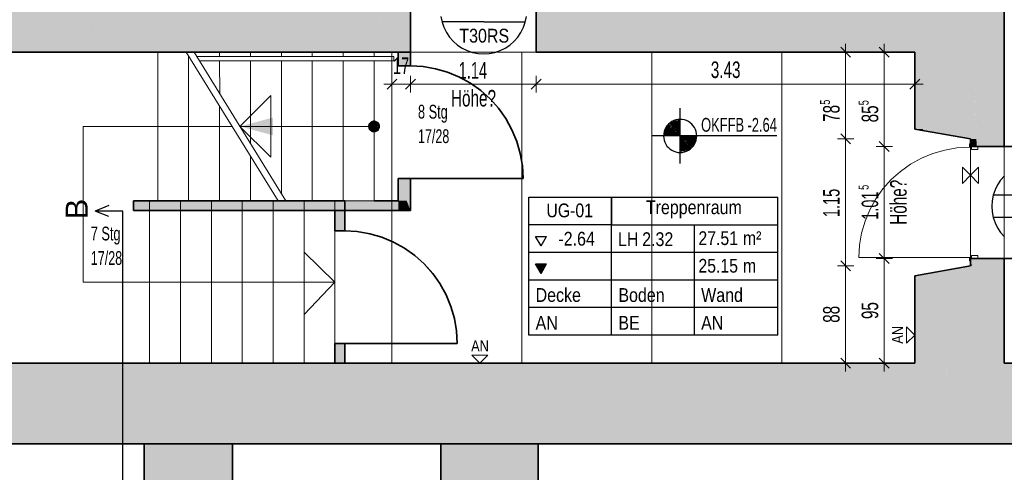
# Model space of a CAD drawing. Extents: x -123 to 597, y -160 to 584.
# Tile 146 of 207: x -15 to 164, y 138 to 220. Entities that reach past the tile are written whole.
import ezdxf
from ezdxf.lldxf.tags import DXFTag

# ---------------------------------------------------------------- set-up
doc = ezdxf.new("R2010")
doc.units = 0
doc.layers.get('0').update_dxf_attribs({"lineweight": 35})
for name, color, linetype, lineweight in [('5_UG-ABRISS', 7, 'Continuous', 25), ('5_UG-BESTAND', 7, 'Continuous', 25), ('5_UG-NEU', 7, 'Continuous', 25), ('5_UG-RAUM', 7, 'Continuous', 25), ('5_UG-TEXT-MASS', 7, 'Continuous', 25), ('5_UG-TÜRSTEMPEL', 7, 'Continuous', 25), ('5_UG-WANDMATERIALIEN', 7, 'Continuous', 25)]:
    doc.layers.add(name, color=color, linetype=linetype, lineweight=lineweight)
doc.layers.add('Ausgeblendet', color=3, linetype='Continuous', lineweight=35, true_color=0x00ff00)
doc.layers.add('X_Schnittangaben', color=7, linetype='Continuous', lineweight=25, true_color=0xc0c0c0)
doc.styles.get("Standard").update_dxf_attribs({"font": 'arial.ttf'})
tags = doc.linetypes.add('ALL_S14', pattern=[0.002, 0.001, -0.001]).pattern_tags.tags
tags[6:7] = [DXFTag(74, 4), DXFTag(75, 0), DXFTag(340, '0'), DXFTag(46, 1.0), DXFTag(50, 0.0), DXFTag(44, 0.0), DXFTag(45, 0.0)]
tags[4:5] = [DXFTag(74, 4), DXFTag(75, 0), DXFTag(340, '0'), DXFTag(46, 1.0), DXFTag(50, 0.0), DXFTag(44, 0.0), DXFTag(45, 0.0)]
tags = doc.linetypes.add('ALL_S17', pattern=[0.0005, 0, -0.0005]).pattern_tags.tags
tags[6:7] = [DXFTag(74, 4), DXFTag(75, 0), DXFTag(340, '0'), DXFTag(46, 1.0), DXFTag(50, 0.0), DXFTag(44, 0.0), DXFTag(45, 0.0)]
tags[4:5] = [DXFTag(74, 4), DXFTag(75, 0), DXFTag(340, '0'), DXFTag(46, 1.0), DXFTag(50, 0.0), DXFTag(44, 0.0), DXFTag(45, 0.0)]
tags = doc.linetypes.add('PUNKT2_S9', pattern=[0.0005, 0, -0.0005]).pattern_tags.tags
tags[6:7] = [DXFTag(74, 4), DXFTag(75, 0), DXFTag(340, '0'), DXFTag(46, 1.0), DXFTag(50, 0.0), DXFTag(44, 0.0), DXFTag(45, 0.0)]
tags[4:5] = [DXFTag(74, 4), DXFTag(75, 0), DXFTag(340, '0'), DXFTag(46, 1.0), DXFTag(50, 0.0), DXFTag(44, 0.0), DXFTag(45, 0.0)]
tags = doc.linetypes.add('STRICHPUNKT2', pattern=[12.7, 6.35, -3.175, 0, -3.175]).pattern_tags.tags
tags[10:11] = [DXFTag(74, 4), DXFTag(75, 0), DXFTag(340, '0'), DXFTag(46, 0.0), DXFTag(50, 0.0), DXFTag(44, 0.0), DXFTag(45, 0.0)]
tags[8:9] = [DXFTag(74, 4), DXFTag(75, 0), DXFTag(340, '0'), DXFTag(46, 0.0), DXFTag(50, 0.0), DXFTag(44, 0.0), DXFTag(45, 0.0)]
tags[6:7] = [DXFTag(74, 4), DXFTag(75, 0), DXFTag(340, '0'), DXFTag(46, 0.0), DXFTag(50, 0.0), DXFTag(44, 0.0), DXFTag(45, 0.0)]
tags[4:5] = [DXFTag(74, 4), DXFTag(75, 0), DXFTag(340, '0'), DXFTag(46, 0.0), DXFTag(50, 0.0), DXFTag(44, 0.0), DXFTag(45, 0.0)]
tags = doc.linetypes.add('STRICHPUNKT2_S5', pattern=[0.01, 0.008, -0.001, 0, -0.001]).pattern_tags.tags
tags[10:11] = [DXFTag(74, 4), DXFTag(75, 0), DXFTag(340, '0'), DXFTag(46, 1.0), DXFTag(50, 0.0), DXFTag(44, 0.0), DXFTag(45, 0.0)]
tags[8:9] = [DXFTag(74, 4), DXFTag(75, 0), DXFTag(340, '0'), DXFTag(46, 1.0), DXFTag(50, 0.0), DXFTag(44, 0.0), DXFTag(45, 0.0)]
tags[6:7] = [DXFTag(74, 4), DXFTag(75, 0), DXFTag(340, '0'), DXFTag(46, 1.0), DXFTag(50, 0.0), DXFTag(44, 0.0), DXFTag(45, 0.0)]
tags[4:5] = [DXFTag(74, 4), DXFTag(75, 0), DXFTag(340, '0'), DXFTag(46, 1.0), DXFTag(50, 0.0), DXFTag(44, 0.0), DXFTag(45, 0.0)]

# ---------------------------------------------------------------- blocks, each defined once
blk = doc.blocks.new('Schnitt-A07ALSI91N', base_point=(-6.56, -58.99))
at = {"color": 0, "lineweight": -2}
for p in [(1.28, 185.87), (1.28, 183.87), (3.78, 184.87)]:
    blk.add_line(p, (-1.22, 184.87), dxfattribs=at)
at = {"color": 0, "linetype": 'ByBlock', "lineweight": -2, "ltscale": 0.25}
blk.add_line((3.78, -57.48), (3.78, 184.87), dxfattribs=at)
at = {"color": 0, "linetype": 'ByBlock', "lineweight": -2, "ltscale": 0.25, "insert": (-6.56, 183.36), "char_height": 4, "attachment_point": 1, "rotation": 90}
blk.add_mtext('{\\fArial;B}', dxfattribs=at)
blk = doc.blocks.new('Referenz-A07ALSJU1N', base_point=(-103.93, -98.72))
at = {"layer": '5_UG-ABRISS', "color": 0, "linetype": 'ALL_S17', "lineweight": 13, "ltscale": 0.13}
for p, q in [((53.72, 213.68), (53.72, 211.15)), ((55.94, 211.15), (55.94, 213.68)), ((53.72, 211.15), (55.94, 211.15)), ((58.22, 211.03), (55.94, 211.16)), ((60.48, 210.65), (58.22, 211.03)), ((62.67, 210.01), (60.48, 210.65)), ((64.79, 209.14), (62.67, 210.01)), ((66.79, 208.03), (64.79, 209.14)), ((68.66, 206.71), (66.79, 208.03)), ((70.36, 205.18), (68.66, 206.71)), ((71.89, 203.48), (70.36, 205.18)), ((73.21, 201.61), (71.89, 203.48)), ((74.32, 199.61), (73.21, 201.61)), ((75.19, 197.49), (74.32, 199.61)), ((75.82, 195.3), (75.19, 197.49)), ((163.54, 196.55), (226.3, 196.55)), ((76.21, 193.04), (75.82, 195.3)), ((76.34, 190.76), (76.21, 193.04)), ((53.72, 190.76), (55.94, 190.76)), ((53.72, 186.72), (53.72, 190.76)), ((55.94, 190.76), (53.72, 190.76)), ((53.72, 190.76), (53.72, 190.76)), ((53.72, 190.76), (53.72, 186.72)), ((55.94, 190.76), (76.34, 190.76)), ((55.94, 190.76), (55.94, 184.95)), ((49.34, 186.72), (53.72, 186.72)), ((42.25, 184.95), (42.25, 181.25)), ((44.01, 184.95), (44.01, 181.25)), ((55.94, 184.95), (44.01, 184.95)), ((44.01, 181.25), (42.25, 181.25)), ((46.29, 181.12), (44.01, 181.25)), ((48.55, 180.74), (46.29, 181.12)), ((50.75, 180.1), (48.55, 180.74)), ((52.86, 179.23), (50.75, 180.1)), ((54.86, 178.12), (52.86, 179.23)), ((56.72, 176.8), (54.86, 178.12)), ((58.43, 175.27), (56.72, 176.8)), ((59.95, 173.57), (58.43, 175.27)), ((163.54, 176.29), (226.3, 176.29)), ((61.28, 171.7), (59.95, 173.57)), ((62.38, 169.7), (61.28, 171.7)), ((63.26, 167.59), (62.38, 169.7)), ((63.89, 165.39), (63.26, 167.59)), ((64.27, 163.14), (63.89, 165.39)), ((64.4, 160.85), (64.27, 163.14)), ((42.25, 160.85), (44.01, 160.85)), ((42.25, 160.85), (42.25, 157.16)), ((44.01, 160.85), (64.41, 160.85)), ((44.01, 160.85), (44.01, 157.28))]:
    blk.add_line(p, q, dxfattribs=at)
at = {"layer": '5_UG-ABRISS', "color": 0, "lineweight": 35}
for p, q in [((53.72, 213.68), (53.72, 211.15)), ((55.94, 213.68), (55.94, 211.15)), ((53.72, 211.15), (55.94, 211.15)), ((58.22, 211.03), (55.94, 211.16)), ((60.48, 210.65), (58.22, 211.03)), ((62.67, 210.01), (60.48, 210.65)), ((64.79, 209.14), (62.67, 210.01)), ((66.79, 208.03), (64.79, 209.14)), ((68.66, 206.71), (66.79, 208.03)), ((70.36, 205.18), (68.66, 206.71)), ((71.89, 203.48), (70.36, 205.18)), ((73.21, 201.61), (71.89, 203.48)), ((74.32, 199.61), (73.21, 201.61)), ((75.19, 197.49), (74.32, 199.61)), ((75.82, 195.3), (75.19, 197.49)), ((163.54, 196.55), (226.3, 196.55)), ((76.21, 193.04), (75.82, 195.3)), ((76.34, 190.76), (76.21, 193.04)), ((53.72, 190.76), (55.94, 190.76)), ((53.72, 186.72), (53.72, 190.76)), ((55.94, 190.76), (76.34, 190.76)), ((55.94, 184.95), (55.94, 190.76)), ((53.72, 186.72), (49.34, 186.72)), ((42.25, 181.25), (42.25, 184.95)), ((44.01, 181.25), (44.01, 184.95)), ((44.01, 184.95), (55.94, 184.95)), ((42.25, 181.25), (44.01, 181.25)), ((46.29, 181.13), (44.01, 181.25)), ((48.55, 180.74), (46.29, 181.13)), ((50.75, 180.11), (48.55, 180.74)), ((52.86, 179.23), (50.75, 180.11)), ((54.86, 178.13), (52.86, 179.23)), ((56.73, 176.8), (54.86, 178.13)), ((58.44, 175.28), (56.73, 176.8)), ((59.96, 173.57), (58.44, 175.28)), ((163.54, 176.29), (226.3, 176.29)), ((61.28, 171.71), (59.96, 173.57)), ((62.39, 169.71), (61.28, 171.71)), ((63.27, 167.59), (62.39, 169.71)), ((63.9, 165.39), (63.27, 167.59)), ((64.28, 163.14), (63.9, 165.39)), ((64.41, 160.85), (64.28, 163.14)), ((42.25, 160.85), (44.01, 160.85)), ((42.25, 157.28), (42.25, 160.85)), ((44.01, 160.85), (64.41, 160.85)), ((44.01, 157.28), (44.01, 160.85))]:
    blk.add_line(p, q, dxfattribs=at)
at = {"layer": '5_UG-BESTAND', "color": 0, "lineweight": 35}
for p, q in [((163.54, 196.56), (163.54, 242.38)), ((55.94, 213.68), (55.94, 223.97)), ((78.72, 223.97), (78.72, 213.68)), ((-47.76, 213.68), (55.94, 213.68)), ((78.72, 213.68), (147.33, 213.68)), ((147.33, 213.68), (147.33, 199.72)), ((147.33, 199.72), (157.42, 197.93)), ((157.42, 197.93), (157.42, 196.56)), ((157.42, 196.56), (163.54, 196.56)), ((5.72, 184.95), (5.72, 186.72)), ((5.72, 186.72), (44.01, 186.72)), ((44.01, 186.72), (44.01, 184.95)), ((44.01, 184.95), (5.72, 184.95)), ((157.42, 174.92), (147.33, 173.13)), ((163.54, 176.29), (157.42, 176.29)), ((157.42, 176.29), (157.42, 174.92)), ((163.54, 157.28), (163.54, 176.29)), ((147.33, 173.13), (147.33, 157.28)), ((147.33, 157.28), (-47.76, 157.28)), ((301.81, 157.28), (163.54, 157.28)), ((-65.34, 142.68), (315.64, 142.68)), ((7.68, 142.68), (7.68, -41.45)), ((23.68, 142.68), (23.68, -41.45)), ((61.45, -41.45), (61.45, 142.69)), ((61.45, -41.45), (61.45, 142.69)), ((61.45, 142.69), (79.05, 142.68)), ((79.05, 142.68), (79.05, -58.26))]:
    blk.add_line(p, q, dxfattribs=at)
at = {"layer": '5_UG-BESTAND', "color": 0, "linetype": 'ALL_S14', "lineweight": 13, "ltscale": 0.13}
for p, q in [((10.14, 213.68), (10.14, 186.72)), ((31.95, 186.72), (15.3, 213.68)), ((15.73, 186.72), (15.73, 212.98)), ((21.34, 186.72), (21.34, 203.91)), ((23.62, 200.2), (-3.36, 200.2)), ((-3.36, 200.2), (-3.36, 172)), ((26.94, 186.72), (26.94, 194.83)), ((8.65, 186.72), (8.65, 157.28)), ((14.25, 186.72), (14.25, 157.28)), ((19.85, 186.72), (19.85, 157.28)), ((25.45, 186.72), (25.45, 157.28)), ((31.05, 186.72), (31.05, 157.28)), ((36.65, 186.72), (36.65, 157.28)), ((42.25, 186.72), (42.25, 157.28)), ((42.25, 172), (36.65, 177.44)), ((36.65, 177.44), (36.65, 166.13)), ((42.25, 172), (-3.36, 172)), ((42.25, 172), (36.65, 166.13))]:
    blk.add_line(p, q, dxfattribs=at)
at = {"layer": '5_UG-BESTAND', "color": 0, "lineweight": 13}
for p, q in [((16.71, 213.68), (33.36, 186.72)), ((52.92, 212.88), (17.21, 212.88)), ((21.34, 213.68), (21.34, 212.88)), ((26.94, 213.68), (26.94, 212.88)), ((32.53, 213.68), (32.53, 212.88)), ((38.14, 213.68), (38.14, 212.88)), ((43.73, 213.68), (43.73, 212.88)), ((49.34, 213.68), (49.34, 212.88)), ((52.92, 212.88), (52.92, 212.08)), ((52.92, 212.08), (17.7, 212.08)), ((21.35, 212.08), (21.39, 206.11)), ((26.94, 212.08), (26.94, 197.12)), ((32.53, 212.08), (32.53, 188.05)), ((38.14, 212.08), (38.14, 186.72)), ((43.73, 212.08), (43.73, 186.72)), ((49.34, 212.08), (49.34, 186.72)), ((25.03, 200.2), (30.63, 205.8)), ((30.63, 205.8), (30.63, 194.6)), ((25.03, 200.2), (30.63, 194.6)), ((49.34, 200.2), (25.03, 200.2)), ((48.37, 200.46), (48.34, 200.33)), ((48.34, 200.33), (48.34, 200.2)), ((48.34, 200.2), (48.34, 200.07)), ((48.34, 200.07), (48.37, 199.94)), ((48.41, 200.58), (48.37, 200.46)), ((48.37, 199.94), (48.41, 199.82)), ((48.47, 200.7), (48.41, 200.58)), ((48.54, 200.81), (48.47, 200.7)), ((48.63, 200.91), (48.54, 200.81)), ((48.73, 200.99), (48.63, 200.91)), ((48.84, 201.06), (48.73, 200.99)), ((48.95, 201.12), (48.84, 201.06)), ((49.08, 201.16), (48.95, 201.12)), ((49.2, 201.19), (49.08, 201.16)), ((49.34, 201.2), (49.2, 201.19)), ((49.47, 201.19), (49.34, 201.2)), ((49.59, 201.16), (49.47, 201.19)), ((49.72, 201.12), (49.59, 201.16)), ((49.84, 201.06), (49.72, 201.12)), ((49.94, 200.99), (49.84, 201.06)), ((50.04, 200.91), (49.94, 200.99)), ((50.13, 200.81), (50.04, 200.91)), ((50.2, 200.7), (50.13, 200.81)), ((50.26, 200.58), (50.2, 200.7)), ((50.3, 200.46), (50.26, 200.58)), ((50.26, 199.82), (50.3, 199.94)), ((50.33, 200.33), (50.3, 200.46)), ((50.3, 199.94), (50.33, 200.07)), ((50.34, 200.2), (50.33, 200.33)), ((50.33, 200.07), (50.34, 200.2)), ((48.41, 199.82), (48.47, 199.7)), ((48.47, 199.7), (48.54, 199.59)), ((48.54, 199.59), (48.63, 199.49)), ((48.63, 199.49), (48.73, 199.41)), ((48.73, 199.41), (48.84, 199.33)), ((48.84, 199.33), (48.95, 199.27)), ((48.95, 199.27), (49.08, 199.23)), ((49.08, 199.23), (49.2, 199.21)), ((49.2, 199.21), (49.34, 199.2)), ((49.34, 199.2), (49.47, 199.21)), ((49.47, 199.21), (49.59, 199.23)), ((49.59, 199.23), (49.72, 199.27)), ((49.72, 199.27), (49.84, 199.33)), ((49.84, 199.33), (49.94, 199.41)), ((49.94, 199.41), (50.04, 199.49)), ((50.04, 199.49), (50.13, 199.59)), ((50.13, 199.59), (50.2, 199.7)), ((50.2, 199.7), (50.26, 199.82)), ((44.01, 186.72), (49.34, 186.72))]:
    blk.add_line(p, q, dxfattribs=at)
at = {"layer": '5_UG-BESTAND', "color": 0, "linetype": 'STRICHPUNKT2_S5', "lineweight": 13, "ltscale": 0.13}
for p, q in [((52.58, 157.28), (52.58, 213.68)), ((76.14, 157.28), (76.14, 213.68)), ((99.69, 157.28), (99.69, 213.68)), ((123.24, 157.28), (123.24, 213.68))]:
    blk.add_line(p, q, dxfattribs=at)
at = {"layer": '5_UG-BESTAND', "color": 0, "linetype": 'PUNKT2_S9', "lineweight": 13, "ltscale": 0.13}
for p, q in [((78.72, 213.68), (55.94, 213.68)), ((157.42, 196.55), (157.42, 176.29)), ((163.54, 196.55), (163.54, 176.29))]:
    blk.add_line(p, q, dxfattribs=at)
at = {"layer": '5_UG-BESTAND', "color": 0, "lineweight": 18}
blk.add_line((25.03, 200.2), (49.34, 200.2), dxfattribs=at)
at = {"layer": '5_UG-NEU', "color": 0, "lineweight": 13}
for p, q in [((154.97, 196.3), (152.76, 195.92)), ((157.22, 196.43), (154.97, 196.3)), ((157.22, 197.03), (157.22, 196.43)), ((157.42, 197.03), (157.22, 197.03)), ((157.22, 196.43), (157.62, 196.43)), ((157.42, 196.56), (157.42, 197.03)), ((157.42, 197.03), (157.42, 196.56)), ((158.73, 196.56), (157.42, 196.56)), ((157.62, 196.43), (157.62, 196.03)), ((158.73, 196.56), (158.73, 196.03)), ((150.61, 195.3), (148.53, 194.44)), ((152.76, 195.92), (150.61, 195.3)), ((158.73, 196.03), (157.61, 196.03)), ((146.57, 193.35), (144.74, 192.06)), ((148.53, 194.44), (146.57, 193.35)), ((144.74, 192.06), (143.06, 190.56)), ((143.06, 190.56), (141.56, 188.89)), ((141.56, 188.89), (140.26, 187.06)), ((140.26, 187.06), (139.17, 185.1)), ((139.17, 185.1), (138.31, 183.03)), ((138.31, 183.03), (137.68, 180.88)), ((137.68, 180.88), (137.29, 178.67)), ((137.29, 178.67), (137.16, 176.43)), ((158.73, 176.83), (157.61, 176.83)), ((157.62, 176.43), (157.62, 176.83)), ((158.73, 176.29), (158.73, 176.83)), ((157.22, 176.43), (137.16, 176.43)), ((157.22, 176.43), (157.62, 176.43)), ((157.22, 175.83), (157.22, 176.43)), ((157.42, 175.83), (157.22, 175.83)), ((158.73, 176.29), (157.42, 176.29)), ((157.42, 176.29), (157.42, 175.83)), ((157.42, 175.83), (157.42, 176.29))]:
    blk.add_line(p, q, dxfattribs=at)
at = {"layer": '5_UG-RAUM', "color": 0, "lineweight": -2}
for p, q in [((77.38, 182.36), (77.38, 187.36)), ((77.38, 187.36), (92.38, 187.36)), ((92.38, 187.36), (92.38, 182.36)), ((92.38, 182.36), (92.38, 187.36)), ((92.38, 187.36), (122.48, 187.36)), ((122.48, 162.36), (122.48, 187.36)), ((77.38, 162.36), (77.38, 182.36)), ((92.38, 182.36), (77.38, 182.36)), ((92.38, 162.36), (92.38, 182.36)), ((92.38, 182.36), (122.48, 182.36)), ((107.38, 162.36), (107.38, 182.36)), ((79.61, 178.54), (78.61, 180.28)), ((78.61, 180.28), (80.61, 180.28)), ((79.61, 178.54), (80.61, 180.28)), ((122.48, 177.36), (77.38, 177.36)), ((79.61, 173.54), (78.61, 175.28)), ((78.61, 175.28), (80.61, 175.28)), ((79.61, 173.54), (80.61, 175.28)), ((122.48, 172.36), (77.38, 172.36)), ((122.48, 167.36), (77.38, 167.36)), ((122.48, 162.36), (77.38, 162.36))]:
    blk.add_line(p, q, dxfattribs=at)
at = {"layer": '5_UG-TEXT-MASS', "color": 0, "lineweight": 13}
for p, q in [((135.7, 212.78), (133.9, 214.58)), ((134.8, 213.68), (134.8, 215.18)), ((142.7, 212.78), (140.9, 214.58)), ((141.8, 213.68), (141.8, 215.18)), ((134.8, 213.68), (133.3, 213.68)), ((134.8, 213.68), (136.3, 213.68)), ((134.8, 197.93), (134.8, 213.68)), ((141.8, 213.68), (140.3, 213.68)), ((141.8, 213.68), (143.3, 213.68)), ((141.8, 196.55), (141.8, 213.68)), ((52.58, 207.86), (52.58, 209.36)), ((55.94, 207.86), (55.94, 209.36)), ((78.72, 207.86), (78.72, 209.36)), ((147.33, 207.86), (147.33, 209.36)), ((52.58, 207.86), (51.08, 207.86)), ((51.68, 206.96), (53.48, 208.76)), ((52.58, 207.86), (52.58, 206.36)), ((52.58, 207.86), (53.23, 207.86)), ((53.23, 207.86), (54.21, 207.86)), ((54.21, 207.86), (55.94, 207.86)), ((55.04, 206.96), (56.84, 208.76)), ((55.94, 207.86), (55.94, 206.36)), ((55.94, 207.86), (78.72, 207.86)), ((77.82, 206.96), (79.62, 208.76)), ((78.72, 207.86), (78.72, 206.36)), ((78.72, 207.86), (147.33, 207.86)), ((146.42, 206.96), (148.22, 208.76)), ((147.33, 207.86), (147.33, 206.36)), ((147.33, 207.86), (148.83, 207.86)), ((135.7, 197.03), (133.9, 198.83)), ((134.8, 197.93), (133.3, 197.93)), ((134.8, 197.93), (136.3, 197.93)), ((134.8, 174.92), (134.8, 197.93)), ((141.8, 196.55), (140.3, 196.55)), ((142.7, 195.65), (140.9, 197.45)), ((141.8, 196.55), (143.3, 196.55)), ((141.8, 176.29), (141.8, 196.55)), ((142.7, 175.39), (140.9, 177.19)), ((134.8, 174.92), (133.3, 174.92)), ((135.7, 174.02), (133.9, 175.82)), ((134.8, 174.92), (136.3, 174.92)), ((134.8, 162.32), (134.8, 174.92)), ((141.8, 176.29), (140.3, 176.29)), ((141.8, 176.29), (143.3, 176.29)), ((141.8, 166.61), (141.8, 176.29)), ((141.8, 162.98), (141.8, 166.61)), ((141.8, 157.28), (141.8, 162.98)), ((134.8, 157.28), (134.8, 162.32)), ((134.8, 157.28), (133.3, 157.28)), ((135.7, 156.38), (133.9, 158.18)), ((134.8, 157.28), (136.3, 157.28)), ((134.8, 157.28), (134.8, 155.78)), ((141.8, 157.28), (140.3, 157.28)), ((142.7, 156.38), (140.9, 158.18)), ((141.8, 157.28), (143.3, 157.28)), ((141.8, 157.28), (141.8, 155.78))]:
    blk.add_line(p, q, dxfattribs=at)
at = {"layer": '5_UG-TEXT-MASS', "color": 0, "lineweight": -2}
for p, q in [((104.8, 193.48), (104.8, 203.48)), ((102.2, 199.98), (102.03, 199.63)), ((102.42, 200.3), (102.2, 199.98)), ((102.68, 200.6), (102.42, 200.3)), ((102.97, 200.86), (102.68, 200.6)), ((103.3, 201.08), (102.97, 200.86)), ((103.65, 201.25), (103.3, 201.08)), ((104.02, 201.37), (103.65, 201.25)), ((104.41, 201.45), (104.02, 201.37)), ((104.8, 201.48), (104.41, 201.45)), ((105.19, 201.45), (104.8, 201.48)), ((105.57, 201.37), (105.19, 201.45)), ((105.95, 201.25), (105.57, 201.37)), ((106.3, 201.08), (105.95, 201.25)), ((106.62, 200.86), (106.3, 201.08)), ((106.92, 200.6), (106.62, 200.86)), ((107.18, 200.3), (106.92, 200.6)), ((107.4, 199.98), (107.18, 200.3)), ((107.57, 199.63), (107.4, 199.98)), ((122.32, 198.48), (99.8, 198.48)), ((101.82, 198.87), (101.8, 198.48)), ((101.8, 198.48), (101.82, 198.09)), ((101.9, 199.25), (101.82, 198.87)), ((101.82, 198.09), (101.9, 197.7)), ((102.03, 199.63), (101.9, 199.25)), ((107.7, 199.25), (107.57, 199.63)), ((107.77, 198.87), (107.7, 199.25)), ((107.7, 197.7), (107.77, 198.09)), ((107.8, 198.48), (107.77, 198.87)), ((107.77, 198.09), (107.8, 198.48)), ((101.9, 197.7), (102.03, 197.33)), ((102.03, 197.33), (102.2, 196.98)), ((102.2, 196.98), (102.42, 196.65)), ((102.42, 196.65), (102.68, 196.36)), ((102.68, 196.36), (102.97, 196.1)), ((106.62, 196.1), (106.92, 196.36)), ((106.92, 196.36), (107.18, 196.65)), ((107.18, 196.65), (107.4, 196.98)), ((107.4, 196.98), (107.57, 197.33)), ((107.57, 197.33), (107.7, 197.7)), ((102.97, 196.1), (103.3, 195.88)), ((103.3, 195.88), (103.65, 195.71)), ((103.65, 195.71), (104.02, 195.58)), ((104.02, 195.58), (104.41, 195.5)), ((104.41, 195.5), (104.8, 195.48)), ((104.8, 195.48), (105.19, 195.5)), ((105.19, 195.5), (105.57, 195.58)), ((105.57, 195.58), (105.95, 195.71)), ((105.95, 195.71), (106.3, 195.88)), ((106.3, 195.88), (106.62, 196.1))]:
    blk.add_line(p, q, dxfattribs=at)
at = {"layer": '5_UG-TEXT-MASS', "color": 0, "lineweight": 35}
for p, q in [((102.42, 199.85), (102.26, 199.53)), ((102.62, 200.15), (102.42, 199.85)), ((102.85, 200.42), (102.62, 200.15)), ((102.81, 200), (102.63, 199.73)), ((103.03, 200.24), (102.81, 200)), ((103.12, 200.66), (102.85, 200.42)), ((103.21, 200.07), (103.01, 199.85)), ((103.28, 200.46), (103.03, 200.24)), ((103.42, 200.86), (103.12, 200.66)), ((103.43, 200.26), (103.21, 200.07)), ((103.38, 199.89), (103.21, 199.69)), ((103.55, 200.64), (103.28, 200.46)), ((103.58, 200.06), (103.38, 199.89)), ((103.75, 201.02), (103.42, 200.86)), ((103.67, 200.43), (103.43, 200.26)), ((103.84, 200.79), (103.55, 200.64)), ((103.73, 199.87), (103.56, 199.71)), ((103.8, 200.21), (103.58, 200.06)), ((103.94, 200.56), (103.67, 200.43)), ((103.92, 199.99), (103.73, 199.87)), ((104.09, 201.13), (103.75, 201.02)), ((104.03, 200.32), (103.8, 200.21)), ((104.15, 200.89), (103.84, 200.79)), ((104.13, 200.09), (103.92, 199.99)), ((104.22, 200.65), (103.94, 200.56)), ((104.28, 200.41), (104.03, 200.32)), ((104.22, 199.86), (104.05, 199.78)), ((104.44, 201.2), (104.09, 201.13)), ((104.35, 200.17), (104.13, 200.09)), ((104.47, 200.96), (104.15, 200.89)), ((104.5, 200.71), (104.22, 200.65)), ((104.41, 199.93), (104.22, 199.86)), ((104.54, 200.46), (104.28, 200.41)), ((104.57, 200.21), (104.35, 200.17)), ((104.6, 199.96), (104.41, 199.93)), ((104.8, 201.23), (104.44, 201.2)), ((104.8, 200.98), (104.47, 200.96)), ((104.8, 200.73), (104.5, 200.71)), ((104.8, 200.48), (104.54, 200.46)), ((104.8, 200.23), (104.57, 200.21)), ((104.8, 199.98), (104.6, 199.96)), ((102.07, 198.84), (102.05, 198.48)), ((102.14, 199.19), (102.07, 198.84)), ((102.26, 199.53), (102.14, 199.19)), ((102.32, 198.8), (102.3, 198.48)), ((102.38, 199.12), (102.32, 198.8)), ((102.49, 199.43), (102.38, 199.12)), ((102.63, 199.73), (102.49, 199.43)), ((102.57, 198.77), (102.55, 198.48)), ((102.62, 199.06), (102.57, 198.77)), ((102.72, 199.34), (102.62, 199.06)), ((102.85, 199.6), (102.72, 199.34)), ((102.82, 198.74), (102.8, 198.48)), ((102.87, 198.99), (102.82, 198.74)), ((103.01, 199.85), (102.85, 199.6)), ((102.95, 199.24), (102.87, 198.99)), ((103.07, 199.48), (102.95, 199.24)), ((103.06, 198.71), (103.05, 198.48)), ((103.11, 198.93), (103.06, 198.71)), ((103.21, 199.69), (103.07, 199.48)), ((103.18, 199.15), (103.11, 198.93)), ((103.28, 199.35), (103.18, 199.15)), ((103.41, 199.54), (103.28, 199.35)), ((103.31, 198.67), (103.3, 198.48)), ((103.35, 198.87), (103.31, 198.67)), ((103.41, 199.05), (103.35, 198.87)), ((103.56, 199.71), (103.41, 199.54)), ((103.5, 199.23), (103.41, 199.05)), ((103.61, 199.39), (103.5, 199.23)), ((103.56, 198.64), (103.55, 198.48)), ((103.59, 198.8), (103.56, 198.64)), ((103.64, 198.96), (103.59, 198.8)), ((103.74, 199.54), (103.61, 199.39)), ((103.72, 199.1), (103.64, 198.96)), ((103.81, 199.24), (103.72, 199.1)), ((103.89, 199.67), (103.74, 199.54)), ((103.81, 198.61), (103.8, 198.48)), ((103.91, 199.36), (103.81, 199.24)), ((103.83, 198.74), (103.81, 198.61)), ((103.87, 198.86), (103.83, 198.74)), ((103.93, 198.98), (103.87, 198.86)), ((104.05, 199.78), (103.89, 199.67)), ((104.04, 199.47), (103.91, 199.36)), ((104, 199.09), (103.93, 198.98)), ((104.09, 199.18), (104, 199.09)), ((104.17, 199.56), (104.04, 199.47)), ((104.07, 198.67), (104.05, 198.57)), ((104.05, 198.57), (104.05, 198.48)), ((104.11, 198.76), (104.07, 198.67)), ((104.19, 199.27), (104.09, 199.18)), ((104.15, 198.85), (104.11, 198.76)), ((104.2, 198.93), (104.15, 198.85)), ((104.32, 199.63), (104.17, 199.56)), ((104.3, 199.34), (104.19, 199.27)), ((104.27, 199.01), (104.2, 198.93)), ((104.34, 199.07), (104.27, 199.01)), ((104.42, 199.4), (104.3, 199.34)), ((104.32, 198.61), (104.3, 198.54)), ((104.3, 198.54), (104.3, 198.48)), ((104.47, 199.68), (104.32, 199.63)), ((104.34, 198.67), (104.32, 198.61)), ((104.42, 199.13), (104.34, 199.07)), ((104.37, 198.73), (104.34, 198.67)), ((104.4, 198.78), (104.37, 198.73)), ((104.44, 198.83), (104.4, 198.78)), ((104.54, 199.44), (104.42, 199.4)), ((104.51, 199.17), (104.42, 199.13)), ((104.49, 198.87), (104.44, 198.83)), ((104.64, 199.72), (104.47, 199.68)), ((104.55, 198.91), (104.49, 198.87)), ((104.6, 199.2), (104.51, 199.17)), ((104.67, 199.47), (104.54, 199.44)), ((104.61, 198.94), (104.55, 198.91)), ((104.56, 198.54), (104.55, 198.51)), ((104.55, 198.51), (104.55, 198.48)), ((104.57, 198.57), (104.56, 198.54)), ((104.58, 198.6), (104.57, 198.57)), ((104.6, 198.63), (104.58, 198.6)), ((104.7, 199.22), (104.6, 199.2)), ((104.62, 198.65), (104.6, 198.63)), ((104.67, 198.96), (104.61, 198.94)), ((104.65, 198.68), (104.62, 198.65)), ((104.8, 199.73), (104.64, 199.72)), ((104.67, 198.69), (104.65, 198.68)), ((104.8, 199.48), (104.67, 199.47)), ((104.73, 198.97), (104.67, 198.96)), ((104.7, 198.71), (104.67, 198.69)), ((104.8, 199.23), (104.7, 199.22)), ((104.73, 198.72), (104.7, 198.71)), ((104.8, 198.98), (104.73, 198.97)), ((104.77, 198.72), (104.73, 198.72)), ((104.8, 198.73), (104.77, 198.72)), ((104.8, 198.23), (104.83, 198.23)), ((104.83, 198.23), (104.86, 198.24)), ((104.86, 198.24), (104.89, 198.25)), ((104.89, 198.25), (104.92, 198.26)), ((104.92, 198.26), (104.95, 198.28)), ((104.95, 198.28), (104.98, 198.3)), ((104.98, 198.3), (105, 198.32)), ((105, 198.32), (105.01, 198.35)), ((105.01, 198.35), (105.03, 198.38)), ((105.03, 198.38), (105.04, 198.41)), ((105.04, 198.41), (105.05, 198.44)), ((105.05, 198.44), (105.05, 198.48)), ((105.05, 198.04), (105.1, 198.08)), ((105.1, 198.08), (105.15, 198.12)), ((105.15, 198.12), (105.19, 198.17)), ((105.19, 198.17), (105.23, 198.23)), ((105.23, 198.23), (105.26, 198.29)), ((105.26, 198.29), (105.28, 198.35)), ((105.28, 198.35), (105.29, 198.41)), ((105.29, 198.41), (105.3, 198.48)), ((105.39, 198.02), (105.45, 198.1)), ((105.45, 198.1), (105.49, 198.19)), ((105.49, 198.19), (105.52, 198.28)), ((105.52, 198.28), (105.54, 198.38)), ((105.54, 198.38), (105.55, 198.48)), ((105.66, 197.98), (105.72, 198.09)), ((105.72, 198.09), (105.76, 198.22)), ((105.76, 198.22), (105.79, 198.35)), ((105.79, 198.35), (105.8, 198.48)), ((105.95, 198), (106.01, 198.15)), ((106.01, 198.15), (106.04, 198.31)), ((106.04, 198.31), (106.05, 198.48)), ((106.18, 197.9), (106.25, 198.09)), ((106.25, 198.09), (106.29, 198.28)), ((106.29, 198.28), (106.3, 198.48)), ((106.49, 198.02), (106.53, 198.25)), ((106.53, 198.25), (106.55, 198.48)), ((106.73, 197.96), (106.78, 198.22)), ((106.78, 198.22), (106.8, 198.48)), ((106.97, 197.89), (107.03, 198.18)), ((107.03, 198.18), (107.05, 198.48)), ((107.21, 197.83), (107.28, 198.15)), ((107.28, 198.15), (107.3, 198.48)), ((107.45, 197.77), (107.52, 198.12)), ((107.52, 198.12), (107.55, 198.48)), ((104.8, 197.98), (104.86, 197.98)), ((104.8, 197.73), (104.9, 197.73)), ((104.8, 197.48), (104.93, 197.49)), ((104.8, 197.23), (104.96, 197.24)), ((104.8, 196.98), (104.99, 196.99)), ((104.8, 196.73), (105.03, 196.74)), ((104.8, 196.48), (105.06, 196.49)), ((104.86, 197.98), (104.93, 197.99)), ((104.9, 197.73), (104.99, 197.75)), ((104.93, 197.99), (104.99, 198.02)), ((104.93, 197.49), (105.06, 197.51)), ((104.96, 197.24), (105.12, 197.27)), ((104.99, 198.02), (105.05, 198.04)), ((104.99, 197.75), (105.09, 197.78)), ((104.99, 196.99), (105.19, 197.03)), ((105.03, 196.74), (105.25, 196.79)), ((105.06, 197.51), (105.18, 197.55)), ((105.06, 196.49), (105.32, 196.55)), ((105.09, 197.78), (105.17, 197.83)), ((105.09, 196.25), (105.38, 196.3)), ((105.12, 197.27), (105.28, 197.32)), ((105.17, 197.83), (105.25, 197.88)), ((105.18, 197.55), (105.3, 197.61)), ((105.19, 197.03), (105.37, 197.09)), ((105.25, 197.88), (105.33, 197.95)), ((105.25, 196.79), (105.47, 196.86)), ((105.28, 197.32), (105.42, 197.39)), ((105.3, 197.61), (105.41, 197.68)), ((105.32, 196.55), (105.56, 196.63)), ((105.33, 197.95), (105.39, 198.02)), ((105.37, 197.09), (105.55, 197.18)), ((105.38, 196.3), (105.66, 196.4)), ((105.41, 197.68), (105.51, 197.77)), ((105.42, 197.39), (105.56, 197.49)), ((105.47, 196.86), (105.67, 196.96)), ((105.51, 197.77), (105.59, 197.87)), ((105.55, 197.18), (105.71, 197.29)), ((105.56, 197.49), (105.68, 197.59)), ((105.56, 196.63), (105.8, 196.74)), ((105.59, 197.87), (105.66, 197.98)), ((105.66, 196.4), (105.92, 196.53)), ((105.67, 196.96), (105.86, 197.09)), ((105.68, 197.59), (105.79, 197.72)), ((105.71, 197.29), (105.86, 197.42)), ((105.75, 196.17), (106.05, 196.31)), ((105.79, 197.72), (105.88, 197.85)), ((105.8, 196.74), (106.02, 196.89)), ((105.86, 197.42), (105.99, 197.56)), ((105.86, 197.09), (106.04, 197.24)), ((105.88, 197.85), (105.95, 198)), ((105.92, 196.53), (106.17, 196.69)), ((105.99, 197.56), (106.1, 197.73)), ((106.02, 196.89), (106.21, 197.06)), ((106.04, 197.24), (106.19, 197.41)), ((106.05, 196.31), (106.32, 196.49)), ((106.1, 197.73), (106.18, 197.9)), ((106.17, 196.69), (106.39, 196.89)), ((106.17, 196.1), (106.47, 196.3)), ((106.19, 197.41), (106.31, 197.6)), ((106.21, 197.06), (106.38, 197.26)), ((106.31, 197.6), (106.42, 197.81)), ((106.32, 196.49), (106.57, 196.71)), ((106.38, 197.26), (106.53, 197.48)), ((106.39, 196.89), (106.58, 197.11)), ((106.42, 197.81), (106.49, 198.02)), ((106.47, 196.3), (106.74, 196.53)), ((106.53, 197.48), (106.65, 197.71)), ((106.57, 196.71), (106.78, 196.96)), ((106.58, 197.11), (106.75, 197.35)), ((106.65, 197.71), (106.73, 197.96)), ((106.74, 196.53), (106.98, 196.8)), ((106.75, 197.35), (106.88, 197.62)), ((106.78, 196.96), (106.96, 197.23)), ((106.88, 197.62), (106.97, 197.89)), ((106.96, 197.23), (107.11, 197.52)), ((106.98, 196.8), (107.18, 197.1)), ((107.11, 197.52), (107.21, 197.83)), ((107.18, 197.1), (107.34, 197.42)), ((107.34, 197.42), (107.45, 197.77)), ((104.8, 196.23), (105.09, 196.25)), ((104.8, 195.98), (105.12, 196)), ((104.8, 195.73), (105.16, 195.75)), ((105.12, 196), (105.45, 196.06)), ((105.16, 195.75), (105.51, 195.82)), ((105.45, 196.06), (105.75, 196.17)), ((105.51, 195.82), (105.85, 195.94)), ((105.85, 195.94), (106.17, 196.1))]:
    blk.add_line(p, q, dxfattribs=at)
at = {"layer": '5_UG-TEXT-MASS', "color": 0, "lineweight": 18}
for p, q in [((157.42, 191.34), (155.95, 192.81)), ((155.95, 192.81), (155.95, 189.87)), ((157.42, 191.34), (158.89, 192.81)), ((158.89, 192.81), (158.89, 189.87)), ((157.42, 191.34), (155.95, 189.87)), ((157.42, 191.34), (158.89, 189.87))]:
    blk.add_line(p, q, dxfattribs=at)
at = {"layer": '5_UG-TÜRSTEMPEL', "color": 0, "lineweight": -2}
for p, q in [((61.46, 220.12), (61.66, 219.12)), ((76.73, 219.12), (76.93, 220.12)), ((69.2, 219.14), (61.66, 219.14)), ((61.66, 219.12), (61.99, 218.16)), ((61.99, 218.16), (62.44, 217.24)), ((69.2, 219.14), (76.74, 219.14)), ((75.95, 217.24), (76.4, 218.16)), ((76.4, 218.16), (76.73, 219.12)), ((62.44, 217.24), (63.01, 216.39)), ((63.01, 216.39), (63.68, 215.63)), ((74.71, 215.63), (75.38, 216.39)), ((75.38, 216.39), (75.95, 217.24)), ((63.68, 215.63), (64.45, 214.95)), ((64.45, 214.95), (65.3, 214.39)), ((65.3, 214.39), (66.21, 213.94)), ((72.18, 213.94), (73.1, 214.39)), ((73.1, 214.39), (73.94, 214.95)), ((73.94, 214.95), (74.71, 215.63)), ((66.21, 213.94), (67.18, 213.61)), ((67.18, 213.61), (68.18, 213.41)), ((68.18, 213.41), (69.2, 213.34)), ((69.2, 213.34), (70.21, 213.41)), ((70.21, 213.41), (71.22, 213.61)), ((71.22, 213.61), (72.18, 213.94)), ((163.57, 191.23), (162.89, 190.47)), ((162.33, 189.62), (161.88, 188.7)), ((162.89, 190.47), (162.33, 189.62)), ((161.55, 187.74), (161.35, 186.74)), ((169.08, 187.72), (161.54, 187.72)), ((161.88, 188.7), (161.55, 187.74)), ((161.35, 186.74), (161.28, 185.72)), ((161.28, 185.72), (161.35, 184.7)), ((161.35, 184.7), (161.55, 183.7)), ((169.08, 183.72), (161.54, 183.72)), ((161.55, 183.7), (161.88, 182.73)), ((161.88, 182.73), (162.33, 181.82)), ((162.33, 181.82), (162.89, 180.97)), ((162.89, 180.97), (163.57, 180.2))]:
    blk.add_line(p, q, dxfattribs=at)
at = {"layer": '5_UG-WANDMATERIALIEN', "color": 0, "lineweight": 18}
for p, q in [((145.85, 160.92), (145.85, 163.86)), ((147.33, 162.39), (145.85, 163.86)), ((147.33, 162.39), (145.85, 160.92)), ((68.5, 157.28), (67.03, 158.75)), ((67.03, 158.75), (69.97, 158.75)), ((68.5, 157.28), (69.97, 158.75))]:
    blk.add_line(p, q, dxfattribs=at)
at = {"layer": 'Ausgeblendet', "color": 0, "linetype": 'Continuous', "lineweight": 13, "ltscale": 0.13}
for points in [[(163.54, 196.56), (163.54, 242.38), (158.54, 242.38)], [(157.42, 197.93), (157.42, 240.68), (148.83, 240.68)], [(157.42, 197.93), (149.06, 239.56), (148.83, 239.56)], [(158.5, 197.93), (157.42, 197.93), (157.42, 240.68)], [(158.54, 196.56), (158.54, 240.68), (157.42, 240.68)], [(163.54, 196.56), (158.72, 240.68), (158.54, 240.68)], [(158.54, 196.56), (163.54, 196.56), (158.54, 240.68)], [(52.58, 213.68), (49.21, 232.08), (45.67, 232.08)], [(-47.76, 213.68), (28.04, 213.68), (-47.76, 223.97)], [(52.58, 213.68), (52.58, 223.97), (50.69, 223.97)], [(52.58, 213.68), (55.94, 213.68), (52.58, 223.97)], [(55.94, 213.68), (55.94, 223.97), (52.58, 223.97)], [(78.72, 213.68), (138.33, 213.68), (78.72, 223.97)], [(28.04, 213.68), (28.04, 221.58), (-30.14, 221.58)], [(28.04, 213.68), (45.67, 213.68), (28.04, 221.58)], [(45.67, 213.68), (45.67, 221.58), (28.04, 221.58)], [(45.67, 213.68), (52.58, 213.68), (45.67, 221.58)], [(52.58, 213.68), (49.61, 221.58), (45.67, 221.58)], [(138.33, 213.68), (138.33, 221.92), (90.61, 221.92)], [(138.33, 213.68), (147.33, 213.68), (138.33, 221.92)], [(147.33, 213.68), (147.33, 221.92), (138.33, 221.92)], [(147.88, 213.68), (147.33, 213.68), (147.33, 221.92)], [(148.83, 199.46), (148.83, 221.92), (147.33, 221.92)], [(156.87, 199.46), (148.83, 199.46), (148.83, 221.92)], [(157.42, 197.93), (152.47, 221.92), (148.83, 221.92)], [(53.72, 211.15), (55.94, 211.15), (53.72, 213.68)], [(55.94, 211.15), (55.94, 213.68), (53.72, 213.68)], [(148.83, 199.46), (147.88, 213.68), (147.33, 213.68)], [(148.8, 199.72), (147.33, 199.72), (147.33, 213.68)], [(48.38, 200.3), (48.34, 200.3), (48.38, 200.5)], [(48.36, 200.1), (48.34, 200.1), (48.34, 200.3)], [(48.38, 199.9), (48.38, 200.3), (48.34, 200.3)], [(48.38, 199.9), (48.36, 200.1), (48.34, 200.1)], [(48.46, 200.5), (48.38, 200.5), (48.46, 200.68)], [(48.44, 199.9), (48.38, 199.9), (48.38, 200.5)], [(48.46, 199.71), (48.46, 200.5), (48.38, 200.5)], [(48.46, 199.71), (48.44, 199.9), (48.38, 199.9)], [(48.58, 200.68), (48.46, 200.68), (48.58, 200.85)], [(48.56, 199.71), (48.46, 199.71), (48.46, 200.68)], [(48.58, 199.55), (48.58, 200.68), (48.46, 200.68)], [(48.72, 200.85), (48.58, 200.85), (48.72, 200.99)], [(48.71, 199.55), (48.58, 199.55), (48.58, 200.85)], [(48.72, 199.41), (48.72, 200.85), (48.58, 200.85)], [(48.89, 200.99), (48.72, 200.99), (48.89, 201.1)], [(48.88, 199.41), (48.72, 199.41), (48.72, 200.99)], [(48.89, 199.3), (48.89, 200.99), (48.72, 200.99)], [(49.08, 201.1), (48.89, 201.1), (49.08, 201.17)], [(49.08, 199.3), (48.89, 199.3), (48.89, 201.1)], [(49.08, 199.23), (49.08, 201.1), (48.89, 201.1)], [(49.28, 201.17), (49.08, 201.17), (49.28, 201.2)], [(49.28, 199.23), (49.08, 199.23), (49.08, 201.17)], [(49.28, 199.2), (49.28, 201.17), (49.08, 201.17)], [(49.49, 199.21), (49.28, 199.21), (49.28, 201.2)], [(49.49, 201.19), (49.29, 201.19), (49.28, 201.2)], [(49.49, 199.21), (49.49, 201.19), (49.29, 201.19)], [(49.68, 199.26), (49.49, 199.26), (49.49, 201.19)], [(49.68, 201.14), (49.49, 201.14), (49.49, 201.19)], [(49.68, 199.26), (49.68, 201.14), (49.49, 201.14)], [(49.86, 199.35), (49.68, 199.35), (49.68, 201.14)], [(49.86, 201.05), (49.69, 201.05), (49.68, 201.14)], [(49.86, 199.35), (49.86, 201.05), (49.69, 201.05)], [(50.02, 199.47), (49.86, 199.47), (49.86, 201.05)], [(50.02, 200.92), (49.88, 200.92), (49.86, 201.05)], [(50.02, 199.47), (50.02, 200.92), (49.88, 200.92)], [(50.16, 199.63), (50.02, 199.63), (50.02, 200.92)], [(50.16, 200.77), (50.04, 200.77), (50.02, 200.92)], [(50.16, 199.63), (50.16, 200.77), (50.04, 200.77)], [(50.25, 199.8), (50.16, 199.8), (50.16, 200.77)], [(50.25, 200.59), (50.17, 200.59), (50.16, 200.77)], [(50.25, 199.8), (50.25, 200.59), (50.17, 200.59)], [(50.31, 200), (50.25, 200), (50.25, 200.59)], [(50.31, 200.4), (50.27, 200.4), (50.25, 200.59)], [(50.25, 199.8), (50.31, 200), (50.25, 200)], [(50.31, 200), (50.31, 200.4), (50.27, 200.4)], [(50.34, 200.2), (50.31, 200.2), (50.31, 200.4)], [(50.31, 200), (50.34, 200.2), (50.31, 200.2)], [(48.58, 199.55), (48.56, 199.71), (48.46, 199.71)], [(48.72, 199.41), (48.71, 199.55), (48.58, 199.55)], [(48.89, 199.3), (48.88, 199.41), (48.72, 199.41)], [(49.08, 199.23), (49.08, 199.3), (48.89, 199.3)], [(49.28, 199.2), (49.28, 199.23), (49.08, 199.23)], [(49.28, 199.2), (49.49, 199.21), (49.28, 199.21)], [(49.49, 199.21), (49.68, 199.26), (49.49, 199.26)], [(49.68, 199.26), (49.86, 199.35), (49.68, 199.35)], [(49.86, 199.35), (50.02, 199.47), (49.86, 199.47)], [(50.02, 199.47), (50.16, 199.63), (50.02, 199.63)], [(50.16, 199.63), (50.25, 199.8), (50.16, 199.8)], [(148.83, 199.46), (148.8, 199.72), (147.33, 199.72)], [(157.42, 197.93), (156.87, 199.46), (148.83, 199.46)], [(158.54, 196.56), (158.5, 197.93), (157.42, 197.93)], [(157.42, 196.56), (158.54, 196.56), (157.42, 197.93)], [(55.26, 186.72), (53.72, 186.72), (53.72, 190.76)], [(55.94, 184.95), (55.94, 190.76), (53.72, 190.76)], [(44.01, 184.95), (53.72, 184.95), (44.01, 186.72)], [(53.72, 184.95), (53.72, 186.72), (44.01, 186.72)], [(55.94, 184.95), (55.26, 186.72), (53.72, 186.72)], [(53.72, 184.95), (55.94, 184.95), (53.72, 186.72)], [(42.25, 181.25), (44.01, 181.25), (42.25, 184.95)], [(44.01, 181.25), (44.01, 184.95), (42.25, 184.95)], [(157.42, 173.13), (147.33, 173.13), (157.42, 174.92)], [(157.67, 174.92), (157.42, 174.92), (157.42, 176.29)], [(163.54, 157.28), (163.54, 176.29), (157.42, 176.29)], [(163.54, 157.28), (160.88, 157.28), (157.42, 176.29)], [(163.54, 142.68), (157.67, 174.92), (157.42, 174.92)], [(157.42, 142.68), (163.54, 142.68), (157.42, 174.92)], [(152.58, 157.28), (147.33, 157.28), (147.33, 173.13)], [(157.42, 142.68), (157.42, 173.13), (147.33, 173.13)], [(42.25, 157.28), (44.01, 157.28), (42.25, 160.85)], [(44.01, 157.28), (44.01, 160.85), (42.25, 160.85)], [(-47.76, 142.68), (147.33, 142.68), (-47.76, 157.28)], [(147.33, 142.68), (147.33, 157.28), (-47.76, 157.28)], [(157.42, 142.68), (152.58, 157.28), (147.33, 157.28)], [(147.33, 142.68), (157.42, 142.68), (147.33, 157.28)], [(163.54, 142.68), (163.54, 157.28), (160.88, 157.28)], [(163.54, 142.68), (301.81, 142.68), (163.54, 157.28)], [(301.81, 142.68), (301.81, 157.28), (163.54, 157.28)], [(7.68, -41.45), (23.68, -41.45), (7.68, 142.68)], [(23.68, -41.45), (23.68, 142.68), (7.68, 142.68)], [(77.57, -41.45), (61.45, -41.45), (61.45, 142.69)], [(79.05, 142.68), (61.45, 142.68), (61.45, 142.69)], [(79.05, -58.26), (79.05, 142.68), (61.45, 142.68)]]:
    blk.add_solid(points, dxfattribs=at)
at = {"layer": 'Ausgeblendet', "color": 0, "linetype": 'Continuous', "lineweight": 5, "ltscale": 0.13}
for points in [[(31.03, 200.2), (25.03, 200.2), (31.03, 201.81)], [(31.03, 198.59), (31.03, 200.2), (25.03, 200.2)]]:
    blk.add_solid(points, dxfattribs=at)
at = {"layer": 'Ausgeblendet', "color": 0, "linetype": 'Continuous', "ltscale": 0.35}
for points in [[(5.72, 184.95), (44.01, 184.95), (5.72, 186.72)], [(44.01, 184.95), (44.01, 186.72), (5.72, 186.72)]]:
    blk.add_solid(points, dxfattribs=at)
at = {"layer": 'Ausgeblendet', "color": 0, "linetype": 'Continuous', "lineweight": -2, "ltscale": 0.25}
for points in [[(79.61, 173.54), (79.61, 175.28), (78.61, 175.28)], [(79.61, 173.54), (80.61, 175.28), (79.61, 175.28)]]:
    blk.add_solid(points, dxfattribs=at)
at = {"layer": '5_UG-RAUM', "color": 0, "lineweight": -2, "char_height": 2.5, "attachment_point": 1}
for s, insert in [('{\\W0.82;\\fArial;UG-01}', (80.57, 186.23)), ('{\\W0.83;\\fArial;Treppenraum}', (98.59, 186.8)), ('{\\W0.83;\\fArial;-2.64}', (82.74, 181.1)), ('{\\W0.83;\\fArial;LH}', (93.54, 181.02)), ('{\\W0.83;\\fArial;2.32}', (97.92, 181.02)), ('{\\W0.82;\\fArial;27.51}', (108.12, 181.2)), ('{\\W0.82;\\fArial;m²}', (116.19, 181.2)), ('{\\W0.82;\\fArial;25.15}', (108.12, 176.2)), ('{\\W0.82;\\fArial;m}', (116.19, 176.2)), ('{\\W0.83;\\fArial;Decke}', (78.61, 170.9)), ('{\\W0.83;\\fArial;Boden}', (93.61, 170.9)), ('{\\W0.83;\\fArial;Wand}', (108.61, 170.9)), ('{\\W0.83;\\fArial;AN}', (78.61, 165.86)), ('{\\W0.83;\\fArial;BE}', (93.61, 165.86)), ('{\\W0.83;\\fArial;AN}', (108.61, 165.86))]:
    blk.add_mtext(s, dxfattribs=dict(at, insert=insert))
at = {"layer": '5_UG-TEXT-MASS', "color": 0, "lineweight": -2, "attachment_point": 1}
for s, insert, char_height in [('{\\W0.63;\\fArial;17}', (52.77, 212.69), 3), ('{\\W0.63;\\fArial;1.14}', (64.67, 211.86), 3), ('{\\W0.66;\\fArial;3.43}', (110.36, 211.97), 3), ('{\\W0.66;\\fArial;Höhe?}', (63.28, 206.81), 3), ('{\\W0.66;\\fArial;8}', (57.29, 204.12), 2.5), ('{\\W0.66;\\fArial;Stg}', (59.23, 204.12), 2.5), ('{\\W0.67;\\fArial;OKFFB}', (108.6, 201.74), 2.5), ('{\\W0.67;\\fArial;-2.64}', (117.01, 201.74), 2.5), ('{\\W0.65;\\fArial;17/28}', (57.29, 199.68), 2.5), ('{\\W0.66;\\fArial;7}', (-2, 182.04), 2.5), ('{\\W0.66;\\fArial;Stg}', (-0.08, 182.04), 2.5), ('{\\W0.65;\\fArial;17/28}', (-2, 177.6), 2.5)]:
    blk.add_mtext(s, dxfattribs=dict(at, insert=insert, char_height=char_height))
at = {"layer": '5_UG-TEXT-MASS', "color": 0, "lineweight": -2, "attachment_point": 1, "rotation": 90}
for s, insert, char_height in [('{\\W0.65;\\fArial;5}', (130.17, 204.13), 1.8), ('{\\W0.66;\\fArial;78}', (130.7, 201.02), 3), ('{\\W0.65;\\fArial;5}', (137.17, 204.04), 1.8), ('{\\W0.66;\\fArial;85}', (137.7, 200.93), 3), ('{\\W0.65;\\fArial;5}', (137.17, 188.71), 1.8), ('{\\W0.66;\\fArial;Höhe?}', (142.85, 182.38), 3), ('{\\W0.63;\\fArial;1.15}', (130.7, 183.76), 3), ('{\\W0.63;\\fArial;1.01}', (137.7, 183.27), 3), ('{\\W0.66;\\fArial;95}', (137.7, 165.29), 3), ('{\\W0.66;\\fArial;88}', (130.7, 164.61), 3)]:
    blk.add_mtext(s, dxfattribs=dict(at, insert=insert, char_height=char_height))
at = {"layer": '5_UG-TÜRSTEMPEL', "color": 0, "lineweight": -2, "insert": (64.79, 217.89), "char_height": 2.5, "attachment_point": 1}
blk.add_mtext('{\\W0.83;\\fArial;T30RS}', dxfattribs=at)
at = {"layer": '5_UG-WANDMATERIALIEN', "color": 0, "lineweight": 18, "char_height": 2, "attachment_point": 1}
for insert, rotation in [((143.19, 160.82), 90.0256), ((66.93, 161.42), 0.0256)]:
    blk.add_mtext('{\\W0.83;\\fArial;AN}', dxfattribs=dict(at, insert=insert, rotation=rotation))

msp = doc.modelspace()

# ---------------------------------------------------------------- block references
at = {"color": 251, "lineweight": 25, "ltscale": 0.25, "true_color": 0x585858}
msp.add_blockref('Referenz-A07ALSJU1N', (-103.93, -98.72), dxfattribs=at)
at = {"layer": 'X_Schnittangaben', "color": 1, "linetype": 'STRICHPUNKT2', "ltscale": 0.25, "true_color": 0xff0000}
msp.add_blockref('Schnitt-A07ALSI91N', (-6.56, -58.99), dxfattribs=at)

doc.saveas('drawing.dxf')
